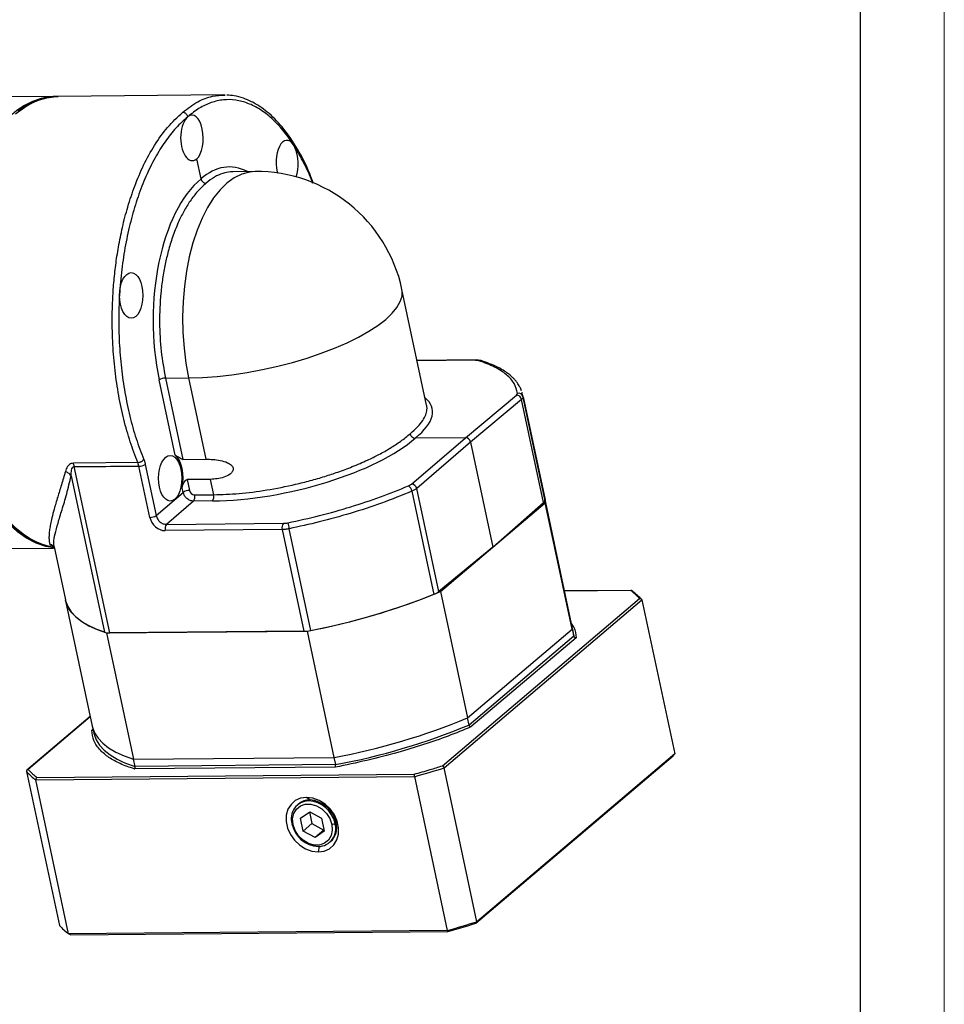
# Model space of a CAD drawing. Header units: millimetres. Extents: x 7972 to 8844, y -701 to -84.
# Tile 11 of 15: x 8730 to 8844, y -579 to -457. Entities that reach past the tile are written whole.
import ezdxf

# ---------------------------------------------------------------- set-up
doc = ezdxf.new("R2010")
doc.units = ezdxf.units.MM
doc.layers.get('0').update_dxf_attribs({"lineweight": 18})
doc.layers.add('图框_外框线', color=7, linetype='Continuous', lineweight=18)
doc.layers.add('粗实线', color=7, linetype='Continuous', lineweight=40)

# ---------------------------------------------------------------- blocks, each defined once
blk = doc.blocks.new('FER120M1')
at = {"linetype": 'Continuous', "lineweight": 25}
for p, q in [((157.46, 33.27), (141.73, 33.14)), ((157.98, 33.28), (157.72, 33.28)), ((192.48, 33.58), (157.98, 33.28)), ((192.76, 33.55), (192.48, 33.58)), ((187.72, 16.12), (186.83, 20.27)), ((198.96, 17.64), (194.43, 17.6)), ((234.68, -30.97), (229.55, -6.9)), ((245.02, -21.59), (232.71, -21.7)), ((244.84, -21.66), (232.72, -21.77)), ((246.06, -21.72), (245.02, -21.59)), ((182.34, -41.37), (179.01, -25.74)), ((180.32, -25.35), (185.15, -25.31)), ((180.32, -25.35), (183.93, -42.27)), ((185.15, -25.31), (188.76, -42.23)), ((254.43, -28.38), (254.59, -28.82)), ((254.6, -28.53), (254.53, -28.33)), ((242.74, -37.76), (253.37, -28.89)), ((254.44, -29.8), (243.81, -38.68)), ((259.02, -51.28), (254.44, -29.8)), ((259.24, -50.25), (254.66, -28.74)), ((254.75, -29.27), (259.33, -50.73)), ((231.54, -47.41), (242.74, -37.76)), ((242.74, -37.76), (232.31, -37.85)), ((243.81, -38.68), (232.61, -48.33)), ((243.81, -38.68), (248.47, -60.54)), ((174.57, -42.92), (161.15, -43.1)), ((174.81, -43.72), (174.57, -42.92)), ((183.93, -42.27), (188.76, -42.23)), ((168.74, -78.4), (161.35, -43.77)), ((177.08, -54.36), (174.81, -43.72)), ((176.13, -43.34), (178.39, -53.97)), ((160.7, -45.68), (167.65, -78.27)), ((189.66, -46.46), (184.83, -46.5)), ((184.83, -46.5), (185.32, -48.75)), ((189.66, -46.46), (190.34, -49.63)), ((178.39, -53.97), (184, -49.14)), ((184, -49.14), (183.79, -48.17)), ((231.61, -48.9), (236.19, -70.37)), ((237.19, -69.81), (232.61, -48.33)), ((186.13, -50.97), (180.53, -55.8)), ((190.09, -50.94), (186.13, -50.97)), ((186.38, -49.67), (190.34, -49.63)), ((259.37, -51.29), (259.2, -50.05)), ((259.33, -50.73), (259.24, -50.25)), ((264.86, -76.54), (259.25, -50.25)), ((237.57, -69.79), (259.37, -51.29)), ((248.47, -60.54), (259.02, -51.28)), ((264.98, -77.59), (259.37, -51.29)), ((204.61, -56.89), (180.28, -57.1)), ((180.53, -55.8), (204.86, -55.59)), ((204.61, -56.89), (209.12, -78.05)), ((210.56, -77.89), (206.04, -56.73)), ((142.55, -60.86), (157.03, -60.73)), ((157.01, -60.32), (156.94, -60.32)), ((157.07, -60.44), (157.09, -60.33)), ((157.08, -60.34), (157.22, -60.36)), ((157.09, -60.27), (157.1, -60.25)), ((157.13, -60.48), (159.49, -71.52)), ((248.47, -60.54), (237.19, -69.81)), ((277.38, -69.54), (263.39, -69.66)), ((277.16, -69.57), (263.4, -69.69)), ((159.53, -71.71), (165.1, -97.82)), ((237.57, -69.79), (243.18, -96.09)), ((237.95, -106.07), (278.99, -71.23)), ((238.31, -106.49), (279.49, -71.54)), ((279.49, -71.54), (286.32, -103.56)), ((243.18, -96.09), (264.98, -77.59)), ((265.17, -78.02), (264.86, -76.54)), ((264.98, -77.59), (264.86, -76.54)), ((264.98, -77.59), (265.29, -79.07)), ((168.08, -78.41), (209.79, -78.04)), ((168.08, -78.41), (173.69, -104.71)), ((209.12, -78.05), (168.74, -78.4)), ((209.79, -78.04), (215.4, -104.34)), ((265.29, -79.07), (243.5, -97.57)), ((265.77, -79.4), (243.88, -97.97)), ((265.29, -79.07), (265.17, -78.02)), ((164.66, -95.77), (151.5, -106.95)), ((164.68, -95.85), (151.75, -106.82)), ((243.5, -97.57), (243.18, -96.09)), ((165.1, -97.82), (165.42, -99.3)), ((164.98, -98.66), (165.23, -98.44)), ((173.69, -104.71), (215.4, -104.34)), ((215.4, -104.34), (215.71, -105.82)), ((244.94, -138.82), (285.98, -103.99)), ((286.32, -103.56), (245.14, -138.51)), ((174, -106.18), (173.69, -104.71)), ((215.7, -106.34), (173.81, -106.71)), ((215.71, -105.82), (174, -106.18)), ((245.14, -138.51), (238.31, -106.49)), ((151.41, -107.25), (158.24, -139.27)), ((153.34, -109.01), (232.15, -108.32)), ((153.58, -108.48), (232.12, -107.8)), ((232.15, -108.32), (238.98, -140.34)), ((160.17, -141.03), (153.34, -109.01)), ((210.35, -113.17), (209.7, -112.63)), ((208.03, -113.99), (207.8, -114.19)), ((210.12, -113.36), (210.35, -113.17)), ((208.44, -116.95), (210.36, -115.62)), ((210.3, -115.66), (210.8, -118.1)), ((210.36, -115.62), (212.83, -116.97)), ((206.87, -118.34), (206.66, -118.15)), ((208.98, -119.64), (208.44, -116.95)), ((210.8, -118.1), (208.98, -119.64)), ((210.8, -118.1), (213.27, -119.45)), ((212.83, -116.97), (213.38, -119.66)), ((214.95, -118.27), (215.61, -118.07)), ((211.45, -121), (208.98, -119.64)), ((213.27, -119.45), (211.45, -121)), ((213.38, -119.66), (211.45, -121)), ((213.27, -119.45), (213.33, -119.41)), ((212.34, -122.86), (212.12, -123.98)), ((214.47, -122.04), (214.69, -121.85)), ((238.98, -140.34), (160.17, -141.03)), ((160.57, -141.24), (239.1, -140.56))]:
    blk.add_line(p, q, dxfattribs=at)
at = {"linetype": 'Continuous', "lineweight": 25, "flags": 128}
for points in [[(157.72, 33.28), (157.3, 33.26), (155.33, 33.01), (153.39, 32.41), (151.47, 31.49), (149.61, 30.23)], [(149.87, 30.23), (151.73, 31.49), (153.65, 32.41), (155.6, 33.01), (157.56, 33.27), (157.98, 33.28)], [(157.19, -60.62), (156.06, -60.41), (154.1, -59.79), (152.18, -58.84), (150.3, -57.56), (148.48, -55.97)], [(149.14, 29.65), (150.98, 31.03), (152.88, 32.09), (154.82, 32.81), (156.78, 33.2), (157.98, 33.28)], [(198.96, 17.64), (197.78, 17.53), (196.19, 17.1), (194.64, 16.33), (193.13, 15.24), (191.69, 13.84), (190.34, 12.13), (189.08, 10.15), (187.93, 7.91), (186.91, 5.44), (186.02, 2.76), (185.28, -0.1), (184.69, -3.1), (184.26, -6.22), (183.99, -9.41), (183.89, -12.64), (183.96, -15.89), (184.19, -19.1), (184.59, -22.25), (185.15, -25.31)], [(185.15, -25.31), (188.05, -25.22), (191.06, -25), (194.17, -24.65), (197.33, -24.18), (200.51, -23.59), (203.68, -22.89), (206.79, -22.08), (209.83, -21.18), (212.75, -20.2), (215.52, -19.13), (218.11, -18.01), (220.5, -16.83), (222.65, -15.62), (224.55, -14.38), (226.17, -13.13), (227.49, -11.88), (228.51, -10.65), (229.2, -9.45), (229.57, -8.29), (229.6, -7.19), (229.55, -6.9)], [(244.84, -21.66), (244.93, -21.61), (245.02, -21.59)], [(157.11, -60.67), (155.41, -60.39), (153.4, -59.72), (151.43, -58.71), (149.51, -57.35), (147.65, -55.66), (145.86, -53.65), (144.17, -51.34), (142.59, -48.74), (141.12, -45.88), (139.77, -42.77), (138.57, -39.44), (137.51, -35.91), (136.61, -32.21)], [(136.87, -32.21), (137.75, -35.81), (138.77, -39.25), (139.93, -42.5), (141.23, -45.55), (142.64, -48.37), (144.17, -50.94), (145.8, -53.24), (147.52, -55.25), (149.31, -56.97), (151.17, -58.37), (153.07, -59.46), (155.02, -60.21), (156.98, -60.63), (157.08, -60.64)], [(157.12, -60.61), (155.28, -60.21), (153.33, -59.45), (151.43, -58.37), (149.57, -56.97), (147.78, -55.25), (146.06, -53.23), (144.43, -50.93), (142.9, -48.37), (141.49, -45.55), (140.19, -42.5), (139.03, -39.25), (138.01, -35.81), (137.13, -32.21)], [(167.65, -78.27), (165.88, -77.61), (164.3, -76.87), (162.94, -76.06), (161.79, -75.18), (160.86, -74.23), (160.15, -73.22), (159.66, -72.15), (159.49, -71.52)], [(159.49, -71.52), (159.54, -71.71), (159.98, -72.9), (160.68, -74.01), (161.66, -75.06), (162.89, -76.02), (164.38, -76.91), (166.11, -77.7), (168.08, -78.41)], [(165.1, -97.82), (165.15, -98.01), (165.58, -99.19), (166.29, -100.31), (167.27, -101.35), (168.5, -102.32), (169.99, -103.2), (171.72, -104), (173.69, -104.71)], [(165.1, -97.82), (165.15, -98.01), (165.58, -99.19), (166.29, -100.31), (167.27, -101.35), (168.5, -102.32), (169.99, -103.2), (171.72, -104), (173.69, -104.71)], [(165.42, -99.3), (165.46, -99.49), (165.9, -100.67), (166.61, -101.79), (167.58, -102.83), (168.82, -103.8), (170.3, -104.68), (171.39, -105.2)], [(171.39, -105.2), (172.04, -105.48), (174, -106.18)], [(209.7, -112.63), (208.45, -112.81), (207.35, -113.3), (206.46, -114.09), (205.82, -115.12), (205.48, -116.34), (205.46, -117.67), (205.75, -119.04), (206.34, -120.36), (207.2, -121.57), (208.27, -122.58), (209.5, -123.35), (210.8, -123.83), (212.12, -123.98)], [(212.12, -123.98), (213.36, -123.8), (214.46, -123.31), (215.36, -122.52), (215.99, -121.49), (216.33, -120.27), (216.36, -118.94), (216.07, -117.58), (215.48, -116.25), (214.62, -115.04), (213.55, -114.03), (212.32, -113.26), (211.01, -112.78), (209.7, -112.63)], [(206.87, -118.34), (206.77, -117.13), (207.01, -116.02), (207.57, -115.09), (208.4, -114.42), (209.43, -114.06), (210.58, -114.05), (211.75, -114.39), (212.86, -115.04), (213.81, -115.96), (214.53, -117.06), (214.95, -118.27)], [(214.95, -118.27), (215.04, -119.48), (214.8, -120.6), (214.25, -121.53), (213.42, -122.19), (212.39, -122.55), (211.24, -122.56), (210.06, -122.22), (208.95, -121.57), (208, -120.66), (207.29, -119.55), (206.87, -118.34)]]:
    blk.add_lwpolyline(points, dxfattribs=at)
at = {"linetype": 'Continuous', "lineweight": 25}
for centre, radius, start, end in [((157.94, 19.48), 13.79, 91.4383, 133.5348), ((199.23, -13.36), 31, 12.0398, 90.5002), ((245.84, -22.41), 0.722, 72.8523, 112.7009), ((180.31, -27.74), 2.39, 89.7202, 123.017), ((253.79, -29.5), 0.985, 13.6183, 102.3754), ((253.32, -30.02), 1.14, 11.1573, 87.5382), ((174.82, -41.33), 2.39, 269.7202, 303.017), ((185.3, -51.15), 2.39, 89.7202, 123.017), ((230.02, -49.16), 1.61, 9.3174, 57.7766), ((231.47, -48.58), 1.17, 12.3622, 86.3332), ((184.94, -50.07), 1.49, 322.8362, 15.4635), ((188.9, -50.03), 1.49, 322.8362, 15.4635), ((258.63, -50.7), 0.7, 303.9479, 357.847), ((177.09, -51.97), 2.39, 269.7202, 303.017), ((181.72, -56.71), 1.49, 142.8362, 195.4635), ((206.05, -56.49), 1.49, 142.8362, 195.4635), ((218.44, -53.82), 12.73, 187.4846, 193.2022), ((184.11, 59.32), 139.74, 280.5898, 292.4948), ((183.81, 60.58), 141.03, 280.9315, 291.7998), ((234.76, -66.63), 4, 290.8709, 307.4212), ((269.99, -80.03), 12.74, 41.7932, 53.5585), ((168.61, -74.91), 3.5, 253.9769, 272.0797), ((208.99, -70.17), 7.88, 270.9546, 281.4403), ((189.72, 33.02), 139.74, 280.5898, 292.4948), ((190.03, 31.54), 139.74, 280.5898, 292.4948), ((181.37, 73.92), 189.19, 285.5696, 287.515), ((160.91, -98.76), 12.74, 221.7932, 233.5585), ((210.19, -117.05), 3.69, 91.022, 197.2826), ((210.31, -116.72), 3.55, 89.3334, 129.8567), ((209.81, -119.28), 5.93, 11.7402, 86.9552), ((210.03, -119.09), 5.93, 11.7402, 86.9552), ((212.46, -116.95), 5.93, 191.7402, 266.9552), ((212.08, -119.17), 3.69, 271.022, 17.2826), ((211.99, -118.92), 3.99, 312.7456, 15.1055), ((167.74, -130.78), 12.74, 221.7932, 233.5585), ((188.2, 41.91), 189.19, 285.5696, 287.515), ((188.48, 40.58), 188.08, 285.6154, 287.4692)]:
    blk.add_arc(centre, radius, start, end, dxfattribs=at)
for centre, major_axis, ratio, start_param, end_param in [((185.9, 24.65), (0, 4.75), 0.508854, 0.395284, 3.536877), ((185.9, 24.65), (-0.08, 4.75), 0.480813, 3.529287, 6.670879), ((205.64, 19.38), (-0.08, 4.75), 0.480813, 4.055784, 8.241676), ((194.01, -13.42), (-0.52, 32), 0.480813, 6.029752, 6.670334), ((205.64, 19.38), (-0.08, 4.75), 0.480813, 1.95849, 2.011222), ((194.03, -13.4), (-0.03, 32), 0.508854, 0.39583, 1.966081), ((243.92, -22.4), (1.96, 0.4), 0.317381, 0.516356, 1.021717), ((251.62, -28.92), (1.96, 0.4), 0.317381, 5.751559, 6.257215), ((204.5, -38.1), (31.36, 6.37), 0.317381, 5.734651, 6.535734), ((204.51, -38.09), (31.23, 6.98), 0.345421, 4.156873, 5.727124), ((242.94, -38.68), (-0.647, 0.763), 0.803515, 4.122678, 5.69317), ((181.31, -46.21), (0, 5.25), 0.508854, 4.330034, 5.885313), ((186.18, -48.75), (-0.647, 0.763), 0.803515, 0.981085, 2.551577), ((229.82, -47.41), (1.95, 0.44), 0.345421, 5.204561, 5.710216), ((179.69, -54.34), (-1.94, 2.29), 0.803515, 0.981085, 2.551577), ((205.76, -54.79), (1.95, 0.44), 0.345421, 4.156873, 4.662234)]:
    blk.add_ellipse(centre, major_axis=major_axis, ratio=ratio, start_param=start_param, end_param=end_param, dxfattribs=at)
for centre in [(173.19, -8.15), (181.31, -46.21)]:
    blk.add_ellipse(centre, major_axis=(0, 4.75), ratio=0.508854, dxfattribs=at)
for points, knots in [([(183.9, 29.95), (184.93, 30.75), (186.94, 32.29), (189.94, 33.43), (191.86, 33.51), (192.75, 33.54)], [0, 0, 0, 0, 0.366254, 0.71001, 1, 1, 1, 1]), ([(211.13, 15.14), (210.87, 15.85), (209.92, 18.5), (207.85, 22.38), (205.03, 26.61), (202.44, 29.31), (200.19, 31.07), (198.4, 32.15), (196.5, 32.95), (194.78, 33.44), (193.61, 33.5), (193.1, 33.53)], [0, 0, 0, 0, 0.0635, 0.235073, 0.406771, 0.573829, 0.657189, 0.758779, 0.838797, 0.928659, 1, 1, 1, 1]), ([(210.96, 15.22), (210.87, 15.46), (210.27, 17.14), (208.92, 19.89), (206.94, 23.38), (204.76, 26.34), (202.45, 28.78), (200.02, 30.64), (197.51, 31.92), (194.95, 32.59), (192.38, 32.65), (189.84, 32.07), (187.34, 30.93), (185.76, 29.67), (184.96, 29.04)], [0, 0, 0, 0, 0.014894, 0.104442, 0.193992, 0.283543, 0.373095, 0.462649, 0.552205, 0.641762, 0.73132, 0.82088, 0.91044, 1, 1, 1, 1]), ([(174.57, -42.92), (174.02, -41.51), (172.93, -38.67), (171.62, -33.97), (170.55, -29), (169.79, -23.77), (169.33, -18.37), (169.22, -14.09), (169.27, -11.03), (169.33, -9.19), (169.44, -7.35), (169.57, -5.51), (169.75, -3.68), (170.04, -1.19), (170.54, 2.07), (171.36, 6.14), (172.48, 10.42), (173.94, 14.79), (175.79, 19.13), (178.07, 23.26), (180.77, 27.06), (182.83, 28.97), (183.9, 29.95)], [0, 0, 0, 0, 0.060931, 0.122309, 0.184133, 0.246403, 0.309121, 0.372285, 0.39345, 0.414665, 0.43593, 0.457244, 0.478608, 0.500022, 0.54538, 0.595636, 0.650791, 0.710843, 0.775792, 0.845635, 0.920372, 1, 1, 1, 1]), ([(184.96, 29.04), (184.14, 28.3), (182.5, 26.82), (180.22, 23.91), (178.11, 20.54), (176.23, 16.7), (174.58, 12.46), (173.19, 7.88), (172.08, 3.01), (171.26, -2.08), (170.75, -7.33), (170.55, -12.65), (170.67, -17.99), (171.1, -23.26), (171.83, -28.4), (172.87, -33.34), (174.17, -38.03), (175.26, -40.87), (175.81, -42.29)], [0, 0, 0, 0, 0.062505, 0.125011, 0.187515, 0.250019, 0.312522, 0.375024, 0.437525, 0.500025, 0.562524, 0.625022, 0.687519, 0.750016, 0.812512, 0.875008, 0.937504, 1, 1, 1, 1]), ([(184.96, 29.04), (184.93, 29.15), (184.87, 29.33), (184.72, 29.54), (184.58, 29.69), (184.41, 29.81), (184.18, 29.92), (184.01, 29.94), (183.9, 29.95)], [0, 0, 0, 0, 0.237966, 0.367039, 0.499555, 0.631305, 0.760324, 1, 1, 1, 1]), ([(194.43, 17.56), (194.24, 17.57), (193.51, 17.6), (192.2, 17.27), (190.49, 16.55), (189.36, 15.66), (188.79, 15.2)], [0, 0, 0, 0, 0.097123, 0.378073, 0.679034, 1, 1, 1, 1]), ([(188.79, 15.2), (188.19, 14.66), (187.02, 13.61), (185.47, 11.58), (184.14, 9.4), (183.12, 7.35), (182.37, 5.55), (181.81, 4.03), (181.33, 2.55), (180.92, 1.11), (180.57, -0.27), (180.15, -2.16), (179.71, -4.6), (179.22, -8.66), (179, -13.77), (179.32, -19.79), (179.99, -23.52), (180.32, -25.35)], [0, 0, 0, 0, 0.079981, 0.154978, 0.224988, 0.290011, 0.330598, 0.368966, 0.405115, 0.439046, 0.470757, 0.50025, 0.56577, 0.630434, 0.757035, 0.880223, 1, 1, 1, 1]), ([(187.72, 16.12), (187.76, 16), (187.81, 15.82), (187.97, 15.61), (188.06, 15.51), (188.13, 15.45), (188.19, 15.41), (188.32, 15.32), (188.53, 15.22), (188.69, 15.21), (188.79, 15.2)], [0, 0, 0, 0, 0.241143, 0.369404, 0.499284, 0.50436, 0.541985, 0.643771, 0.800539, 1, 1, 1, 1]), ([(253.58, -28.54), (253.41, -27.84), (253.07, -26.44), (251.4, -24.62), (249, -23), (246.71, -22.17), (245.56, -21.75)], [0, 0, 0, 0, 0.250008, 0.50001, 0.750008, 1, 1, 1, 1]), ([(254.41, -28.02), (254.31, -27.75), (254.11, -27.15), (253.6, -26.39), (253.08, -25.75), (252.62, -25.28), (252.09, -24.79), (251.33, -24.2), (250.18, -23.46), (248.48, -22.58), (246.92, -22.03), (246.06, -21.72)], [0, 0, 0, 0, 0.095657, 0.212992, 0.291223, 0.352185, 0.418453, 0.509364, 0.631159, 0.794704, 1, 1, 1, 1]), ([(231.25, -36.94), (231.8, -36.46), (232.87, -35.53), (233.91, -34.21), (234.54, -33.01), (234.76, -32.06), (234.77, -31.39), (234.7, -31.08), (234.67, -30.98)], [0, 0, 0, 0, 0.227453, 0.440731, 0.639829, 0.824744, 0.940165, 1, 1, 1, 1]), ([(190.34, -49.63), (192.08, -49.58), (195.61, -49.46), (201.43, -48.71), (205.93, -47.82), (208.95, -47.09), (210.47, -46.7), (211.98, -46.27), (213.92, -45.69), (216.36, -44.88), (219.36, -43.76), (222.22, -42.53), (224.85, -41.24), (227.18, -39.92), (229.41, -38.47), (230.62, -37.46), (231.25, -36.94)], [0, 0, 0, 0, 0.11978, 0.242972, 0.369579, 0.401816, 0.434267, 0.466932, 0.499812, 0.560999, 0.631054, 0.709973, 0.774999, 0.845013, 0.920014, 1, 1, 1, 1]), ([(231.25, -36.94), (231.28, -37.03), (231.33, -37.21), (231.46, -37.41), (231.56, -37.52), (231.62, -37.57), (231.63, -37.58), (231.69, -37.63), (231.8, -37.71), (232.03, -37.82), (232.2, -37.84), (232.31, -37.85)], [0, 0, 0, 0, 0.199456, 0.356223, 0.45801, 0.486827, 0.49564, 0.500718, 0.630587, 0.758845, 1, 1, 1, 1]), ([(174.57, -42.92), (174.68, -42.91), (174.85, -42.9), (175.1, -42.82), (175.29, -42.74), (175.46, -42.64), (175.65, -42.49), (175.75, -42.37), (175.81, -42.29)], [0, 0, 0, 0, 0.239687, 0.368508, 0.5, 0.631492, 0.760313, 1, 1, 1, 1]), ([(175.81, -42.29), (175.85, -42.4), (175.92, -42.58), (176.01, -42.86), (176.07, -43.09), (176.11, -43.26), (176.13, -43.34)], [0, 0, 0, 0, 0.339966, 0.560014, 0.780001, 1, 1, 1, 1]), ([(183.93, -42.27), (183.9, -42.27), (183.82, -42.26), (183.65, -42.22), (183.36, -42.08), (183, -41.85), (182.62, -41.59), (182.44, -41.44), (182.34, -41.37)], [0, 0, 0, 0, 0.055269, 0.113702, 0.251173, 0.500882, 0.750477, 1, 1, 1, 1]), ([(188.76, -42.23), (189.74, -42.26), (191.21, -42.31), (193.05, -42.83), (193.92, -43.33), (194.28, -43.76), (194.42, -44.09), (194.42, -44.46), (194.24, -44.92), (193.62, -45.53), (192.06, -46.27), (190.62, -46.38), (189.66, -46.46)], [0, 0, 0, 0, 0.248369, 0.37304, 0.444122, 0.472575, 0.49922, 0.528604, 0.561095, 0.625241, 0.750487, 1, 1, 1, 1]), ([(159.49, -44.81), (159.21, -45.76), (158.67, -47.64), (157.84, -50.24), (157.17, -52.52), (156.69, -54.36), (156.39, -55.74), (156.2, -56.86), (156.1, -57.85), (156.07, -58.7), (156.12, -59.43), (156.21, -59.8), (156.26, -59.98)], [0, 0, 0, 0, 0.123963, 0.247634, 0.387014, 0.49635, 0.583008, 0.666961, 0.748232, 0.831491, 0.915405, 1, 1, 1, 1]), ([(161.15, -43.1), (161, -43.11), (160.71, -43.14), (160.28, -43.37), (159.78, -43.9), (159.6, -44.45), (159.49, -44.81)], [0, 0, 0, 0, 0.141279, 0.28501, 0.538338, 1, 1, 1, 1]), ([(160.7, -45.68), (160.51, -45.48), (160.17, -45.13), (159.7, -44.91), (159.49, -44.81)], [0, 0, 0, 0, 0.56, 1, 1, 1, 1]), ([(160.7, -45.68), (160.71, -45.29), (160.73, -44.71), (160.91, -44.09), (161.1, -43.86), (161.24, -43.78), (161.32, -43.77), (161.35, -43.77)], [0, 0, 0, 0, 0.527871, 0.777351, 0.901749, 0.952876, 1, 1, 1, 1]), ([(161.35, -43.77), (161.32, -43.64), (161.26, -43.4), (161.18, -43.19), (161.15, -43.1)], [0, 0, 0, 0, 0.56, 1, 1, 1, 1]), ([(161.35, -43.77), (163.86, -43.75), (168.35, -43.72), (172.84, -43.72), (174.81, -43.72)], [0, 0, 0, 0, 0.559995, 1, 1, 1, 1]), ([(157.19, -60.46), (157.13, -60.17), (157, -59.49), (157.31, -57.86), (157.92, -55.62), (158.79, -52.83), (159.78, -49.58), (160.4, -46.97), (160.7, -45.68)], [0, 0, 0, 0, 0.127938, 0.302376, 0.476701, 0.652355, 0.828509, 1, 1, 1, 1]), ([(183.79, -48.17), (183.84, -48), (183.92, -47.67), (184.14, -47.18), (184.37, -46.79), (184.58, -46.58), (184.73, -46.51), (184.8, -46.5), (184.83, -46.5)], [0, 0, 0, 0, 0.249536, 0.499076, 0.748782, 0.886296, 0.944734, 1, 1, 1, 1]), ([(205.82, -55.48), (208.02, -55), (212.44, -54.03), (218.91, -52.19), (225.15, -50.13), (228.97, -48.58), (230.88, -47.8)], [0, 0, 0, 0, 0.249992, 0.49999, 0.749992, 1, 1, 1, 1]), ([(231.61, -48.9), (229.53, -49.75), (225.45, -51.4), (218.92, -53.53), (212.45, -55.33), (208.15, -56.27), (206.04, -56.73)], [0, 0, 0, 0, 0.266712, 0.522284, 0.766714, 1, 1, 1, 1]), ([(178.39, -53.97), (178.47, -54.22), (178.62, -54.7), (179.16, -55.31), (179.82, -55.73), (180.29, -55.78), (180.53, -55.8)], [0, 0, 0, 0, 0.250022, 0.5, 0.749978, 1, 1, 1, 1]), ([(206.04, -56.73), (205.79, -56.78), (205.29, -56.87), (204.84, -56.88), (204.61, -56.89)], [0, 0, 0, 0, 0.505433, 1, 1, 1, 1]), ([(156.26, -59.98), (156.31, -60.04), (156.42, -60.16), (156.76, -60.26), (156.94, -60.32)], [0, 0, 0, 0, 0.493376, 1, 1, 1, 1]), ([(157.14, -60.6), (157.13, -60.56), (157.07, -60.39), (156.85, -60.19), (156.56, -60.02), (156.36, -59.99), (156.26, -59.98)], [0, 0, 0, 0, 0.119623, 0.468836, 0.741415, 1, 1, 1, 1]), ([(157.01, -60.33), (157, -60.33), (156.98, -60.33), (157.05, -60.41), (157.12, -60.53), (157.16, -60.59)], [0, 0, 0, 0, 0.192547, 0.61642, 1, 1, 1, 1]), ([(277.16, -69.57), (277.19, -69.56), (277.24, -69.54), (277.32, -69.53), (277.4, -69.55), (277.46, -69.6), (277.51, -69.65), (277.54, -69.71), (277.55, -69.76), (277.56, -69.78)], [0, 0, 0, 0, 0.156132, 0.291555, 0.499756, 0.632224, 0.759382, 0.881771, 1, 1, 1, 1]), ([(278.99, -71.23), (278.69, -70.91), (278.14, -70.34), (277.46, -69.8), (277.16, -69.57)], [0, 0, 0, 0, 0.559968, 1, 1, 1, 1]), ([(279.49, -71.54), (279.48, -71.52), (279.47, -71.47), (279.43, -71.4), (279.38, -71.34), (279.29, -71.28), (279.2, -71.24), (279.09, -71.23), (279.03, -71.23), (278.99, -71.23)], [0, 0, 0, 0, 0.118195, 0.240573, 0.367742, 0.500243, 0.708369, 0.843811, 1, 1, 1, 1]), ([(264.78, -76.45), (264.97, -76.71), (265.63, -77.61), (265.71, -78.65), (265.77, -79.4)], [0, 0, 0, 0, 0.284345, 1, 1, 1, 1]), ([(265.29, -79.07), (265.31, -79.11), (265.33, -79.19), (265.4, -79.27), (265.48, -79.33), (265.57, -79.37), (265.67, -79.4), (265.73, -79.4), (265.77, -79.4)], [0, 0, 0, 0, 0.241097, 0.368173, 0.499519, 0.707168, 0.815268, 1, 1, 1, 1]), ([(243.88, -97.97), (242.32, -98.61), (239.18, -99.9), (234.07, -101.67), (228.43, -103.38), (222.27, -105), (217.88, -105.89), (215.7, -106.34)], [0, 0, 0, 0, 0.185601, 0.372664, 0.560421, 0.78128, 1, 1, 1, 1]), ([(243.88, -97.97), (243.85, -97.97), (243.81, -97.96), (243.73, -97.91), (243.65, -97.85), (243.59, -97.78), (243.53, -97.69), (243.51, -97.61), (243.5, -97.57)], [0, 0, 0, 0, 0.156228, 0.291822, 0.500421, 0.631782, 0.758872, 1, 1, 1, 1]), ([(164.98, -98.66), (165.01, -98.65), (165.07, -98.64), (165.14, -98.61), (165.17, -98.58), (165.18, -98.57)], [0, 0, 0, 0, 0.411105, 0.767907, 1, 1, 1, 1]), ([(173.81, -106.71), (172.82, -106.36), (170.81, -105.65), (168.47, -104.34), (166.58, -102.75), (165.27, -100.87), (165.08, -99.39), (164.98, -98.66)], [0, 0, 0, 0, 0.185601, 0.372664, 0.560421, 0.78128, 1, 1, 1, 1]), ([(286.32, -103.56), (286.26, -103.64), (286.14, -103.78), (286.03, -103.93), (285.98, -103.99)], [0, 0, 0, 0, 0.56, 1, 1, 1, 1]), ([(173.81, -106.71), (173.84, -106.69), (173.88, -106.66), (173.93, -106.59), (173.98, -106.51), (174, -106.41), (174.02, -106.31), (174.01, -106.23), (174, -106.18)], [0, 0, 0, 0, 0.156228, 0.291822, 0.500421, 0.631782, 0.758872, 1, 1, 1, 1]), ([(215.7, -106.34), (215.7, -106.33), (215.72, -106.3), (215.73, -106.23), (215.74, -106.14), (215.74, -106.05), (215.74, -105.94), (215.72, -105.87), (215.71, -105.82)], [0, 0, 0, 0, 0.156232, 0.291827, 0.500421, 0.631784, 0.758875, 1, 1, 1, 1]), ([(232.12, -107.8), (233.22, -107.49), (235.18, -106.93), (237.1, -106.33), (237.95, -106.07)], [0, 0, 0, 0, 0.559968, 1, 1, 1, 1]), ([(237.95, -106.07), (237.97, -106.07), (238.01, -106.09), (238.09, -106.13), (238.16, -106.19), (238.22, -106.27), (238.26, -106.35), (238.29, -106.42), (238.3, -106.47), (238.31, -106.49)], [0, 0, 0, 0, 0.156132, 0.291555, 0.499756, 0.632224, 0.759382, 0.881771, 1, 1, 1, 1]), ([(151.75, -106.82), (151.71, -106.83), (151.65, -106.84), (151.56, -106.89), (151.49, -106.95), (151.44, -107.03), (151.41, -107.1), (151.4, -107.18), (151.41, -107.23), (151.41, -107.25)], [0, 0, 0, 0, 0.18183, 0.290874, 0.499948, 0.632386, 0.759503, 0.881838, 1, 1, 1, 1]), ([(151.75, -106.82), (152.06, -107.14), (152.6, -107.72), (153.28, -108.25), (153.58, -108.48)], [0, 0, 0, 0, 0.559968, 1, 1, 1, 1]), ([(153.58, -108.48), (153.56, -108.5), (153.51, -108.53), (153.44, -108.6), (153.39, -108.68), (153.35, -108.77), (153.34, -108.86), (153.33, -108.94), (153.34, -108.98), (153.34, -109.01)], [0, 0, 0, 0, 0.156195, 0.291672, 0.499957, 0.632366, 0.759471, 0.881813, 1, 1, 1, 1]), ([(232.12, -107.8), (232.11, -107.82), (232.11, -107.84), (232.1, -107.91), (232.1, -107.99), (232.11, -108.09), (232.12, -108.17), (232.13, -108.25), (232.14, -108.3), (232.15, -108.32)], [0, 0, 0, 0, 0.181756, 0.290757, 0.499747, 0.632244, 0.759413, 0.881796, 1, 1, 1, 1]), ([(244.94, -138.82), (244.97, -138.77), (245.04, -138.66), (245.11, -138.56), (245.14, -138.51)], [0, 0, 0, 0, 0.56, 1, 1, 1, 1]), ([(160.57, -141.24), (160.49, -141.2), (160.36, -141.13), (160.23, -141.06), (160.17, -141.03)], [0, 0, 0, 0, 0.56, 1, 1, 1, 1]), ([(238.98, -140.34), (239, -140.38), (239.04, -140.45), (239.09, -140.52), (239.1, -140.56)], [0, 0, 0, 0, 0.56, 1, 1, 1, 1])]:
    blk.add_open_spline(points, degree=3, knots=knots, dxfattribs=at)
for points in [[(254.75, -29.27), (254.74, -29.35), (254.73, -29.52), (254.53, -29.71), (254.44, -29.8)], [(186.13, -50.97), (185.9, -50.94), (185.44, -50.89), (184.77, -50.46), (184.24, -49.86), (184.08, -49.38), (184, -49.14)], [(232.61, -48.33), (232.48, -48.43), (232.21, -48.63), (231.81, -48.81), (231.61, -48.9)]]:
    blk.add_open_spline(points, degree=3, dxfattribs=at)

msp = doc.modelspace()

# ---------------------------------------------------------------- linework, layer by layer
at = {"layer": '图框_外框线', "color": 3}
msp.add_lwpolyline([(7972.3278, -700.8314), (8844.1721, -700.8314), (8844.1721, -84.3129), (7972.3278, -84.3129)], close=True, dxfattribs=at)
at = {"layer": '图框_外框线', "color": 3, "lineweight": 25}
msp.add_lwpolyline([(8024.2233, -690.4523), (8833.793, -690.4523), (8833.793, -94.692), (8024.2233, -94.692)], close=True, dxfattribs=at)

# ---------------------------------------------------------------- block references
at = {"layer": '粗实线', "xscale": 0.595, "yscale": 0.595, "zscale": 0.595}
msp.add_blockref('FER120M1', (8640.431, -486.2453), dxfattribs=at)

doc.saveas('drawing.dxf')
